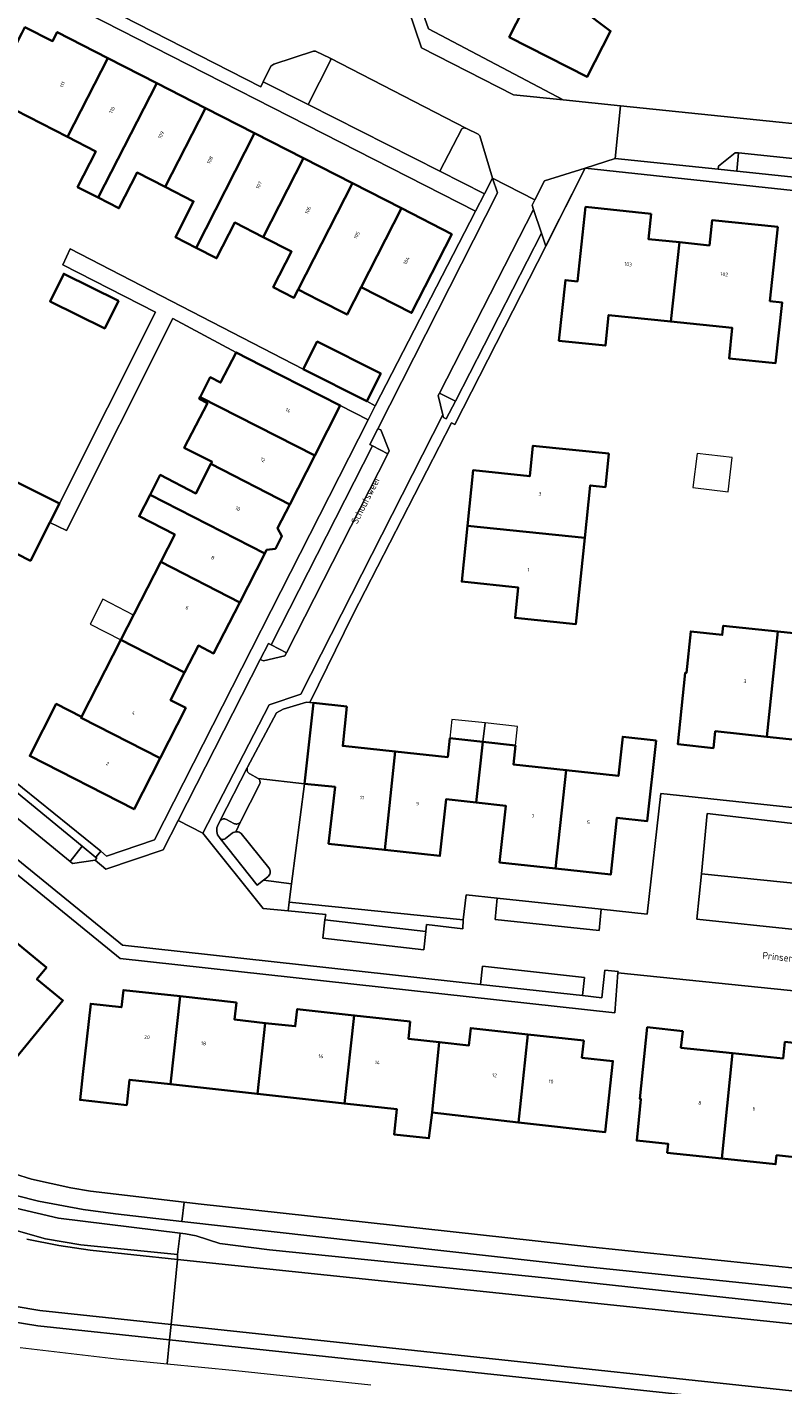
# Model space of a CAD drawing. Header units: metres. Extents: x 110065 to 112666, y 425872 to 427362.
# Tile 49 of 104: x 110739 to 110813, y 426770 to 426904. Entities that reach past the tile are written whole.
import ezdxf

# ---------------------------------------------------------------- set-up
doc = ezdxf.new("R2010")
doc.units = ezdxf.units.M
for name, color, linetype, lineweight in [('B-WE-GR-BEPLANTING_CULTUUR_HEESTERS-GV', 90, 'Continuous', 18), ('B-WE-GR-HAAG-G', 90, 'GR-HAAG1', 13), ('B-WE-OG-BEBOUWING-GV', 7, 'Continuous', 35), ('B-WE-OG-BEBOUWING-T18', 10, 'Continuous', 18), ('B-WE-OG-BEBOUWING_LUIFEL-GV', 7, 'Continuous', 18), ('B-WE-OG-BEBOUWING_OVERIG-GV', 7, 'Continuous', 18), ('B-WE-OG-BEBOUWING_STRAATNAAM-T35', 50, 'Continuous', 35), ('B-WE-OG-TERREIN_ERF-GV', 7, 'Continuous', 18), ('B-WE-VH-VERHARDING-GV', 252, 'Continuous', 18), ('B-WE-VH-VERHARDING_ASFALT-GV', 252, 'Continuous', 18), ('B-WE-VH-VERHARDING_BETON-GV', 252, 'Continuous', 18), ('B-WE-VH-VERHARDING_BETONSTRAATSTEEN-GV', 252, 'Continuous', 18), ('B-WE-VH-VERHARDING_OPEN-GV', 252, 'Continuous', 18), ('B-WE-VH-VERHARDING_TEGEL-GV', 252, 'Continuous', 18)]:
    doc.layers.add(name, color=color, linetype=linetype, lineweight=lineweight)
doc.styles.add('NLCS-ISO-M200-T18', font='NLCS-ISO.ttf')
doc.styles.add('NLCS-ISO-M200-T35', font='NLCS-ISO.ttf')
doc.linetypes.add('GR-HAAG1', pattern='A,6,[176,NLCS.SHX,S=0.125,R=0,X=0,Y=0],-2', length=8)

msp = doc.modelspace()

# ---------------------------------------------------------------- linework, layer by layer
at = {"layer": 'B-WE-GR-BEPLANTING_CULTUUR_HEESTERS-GV', "flags": 128}
for points in [[(110767.215, 426901.175), (110767.026, 426901.193), (110763.119, 426899.909), (110762.832, 426899.716), (110762.082, 426898.17), (110766.489, 426895.943), (110768.727, 426900.351), (110768.657, 426900.489), (110767.215, 426901.175), (110767.215, 426901.175)], [(110782.06, 426893.581), (110781.78, 426893.646), (110781.601, 426893.552), (110779.428, 426889.406), (110783.822, 426887.185), (110784.598, 426888.714), (110783.356, 426892.858), (110783.181, 426893.019), (110782.06, 426893.581), (110782.06, 426893.581)], [(110789.833, 426882.022), (110793.7, 426889.701), (110789.716, 426888.444), (110788.745, 426886.568), (110788.488, 426886.071), (110788.633, 426885.635), (110789.405, 426883.31), (110789.833, 426882.022), (110789.833, 426882.022)], [(110766.131, 426829.219), (110761.59, 426829.717), (110761.646, 426829.663), (110761.693, 426829.6), (110761.728, 426829.531), (110761.752, 426829.457), (110761.764, 426829.38), (110761.762, 426829.302), (110761.748, 426829.225), (110761.711, 426829.129), (110759.873, 426825.532), (110759.834, 426825.458), (110759.373, 426824.487), (110759.49, 426824.49), (110759.605, 426824.476), (110759.717, 426824.444), (110759.823, 426824.395), (110759.92, 426824.33), (110762.627, 426820.948), (110762.684, 426820.854), (110762.725, 426820.753), (110762.749, 426820.645), (110762.755, 426820.536), (110762.743, 426820.427), (110762.712, 426820.321), (110762.665, 426820.222), (110762.602, 426820.132), (110762.525, 426820.054), (110762.098, 426819.73), (110764.84, 426819.376), (110766.131, 426829.219), (110766.131, 426829.219)], [(110815.795, 426825.109), (110805.695, 426826.303), (110805.12, 426820.37), (110815.125, 426819.341), (110815.795, 426825.109), (110815.795, 426825.109)]]:
    msp.add_lwpolyline(points, close=True, dxfattribs=at)
for points in [[(110737.764, 426787.53), (110741.948, 426786.534), (110753.918, 426785.048), (110754.435, 426784.984), (110755.495, 426784.794), (110757.806, 426784.05), (110762.678, 426783.426), (110790.054, 426780.634), (110821.089, 426777.273)], [(110833.231, 426777.681), (110793.291, 426781.824), (110754.063, 426786.218), (110747.575, 426786.945), (110744.377, 426787.369), (110740.013, 426788.2), (110737.795, 426788.769)]]:
    msp.add_lwpolyline(points, dxfattribs=at)
at = {"layer": 'B-WE-GR-HAAG-G', "flags": 128}
for points in [[(110789.917, 426882.187), (110793.7, 426889.701)], [(110766.131, 426829.219), (110764.84, 426819.376)]]:
    msp.add_lwpolyline(points, dxfattribs=at)
at = {"layer": 'B-WE-OG-BEBOUWING-GV', "flags": 128}
for points in [[(110792.834, 426909.379), (110784.641, 426913.542), (110784.152, 426912.582), (110783.239, 426913.047), (110781.984, 426909.844), (110782.594, 426909.524), (110781.913, 426908.165), (110787.613, 426905.254), (110786.252, 426902.574), (110793.902, 426898.673), (110796.196, 426903.169), (110793.291, 426905.349), (110794.804, 426908.336), (110792.834, 426909.379), (110792.834, 426909.379)], [(110741.377, 426902.172), (110738.664, 426903.545), (110738.364, 426902.952), (110735.163, 426896.712), (110742.846, 426892.759), (110746.813, 426900.512), (110741.834, 426903.061), (110741.377, 426902.172), (110741.377, 426902.172)], [(110751.613, 426898.055), (110746.813, 426900.512), (110742.846, 426892.759), (110745.622, 426891.331), (110743.831, 426887.841), (110745.856, 426886.803), (110751.613, 426898.055), (110751.613, 426898.055)], [(110756.417, 426895.595), (110751.613, 426898.055), (110745.856, 426886.803), (110747.891, 426885.76), (110749.682, 426889.266), (110752.452, 426887.847), (110756.417, 426895.595), (110756.417, 426895.595)], [(110761.231, 426893.131), (110756.417, 426895.595), (110752.452, 426887.847), (110755.235, 426886.421), (110753.443, 426882.916), (110755.472, 426881.876), (110761.231, 426893.131), (110761.231, 426893.131)], [(110766.037, 426890.67), (110761.231, 426893.131), (110755.472, 426881.876), (110757.489, 426880.843), (110759.284, 426884.347), (110762.072, 426882.919), (110766.037, 426890.67), (110766.037, 426890.67)], [(110770.842, 426888.21), (110766.037, 426890.67), (110762.072, 426882.919), (110764.856, 426881.493), (110763.059, 426877.988), (110765.083, 426876.954), (110765.501, 426877.771), (110770.842, 426888.21), (110770.842, 426888.21)], [(110775.65, 426885.749), (110770.842, 426888.21), (110765.501, 426877.771), (110767.528, 426876.735), (110770.31, 426875.311), (110771.686, 426878.001), (110775.65, 426885.749), (110775.65, 426885.749)], [(110780.619, 426883.205), (110775.65, 426885.749), (110771.686, 426878.001), (110776.658, 426875.466), (110780.619, 426883.205), (110780.619, 426883.205)], [(110800.199, 426885.202), (110793.74, 426885.883), (110792.948, 426878.564), (110791.758, 426878.694), (110791.118, 426872.734), (110795.697, 426872.263), (110796.008, 426875.253), (110802.107, 426874.619), (110802.957, 426882.408), (110799.939, 426882.712), (110800.199, 426885.202), (110800.199, 426885.202)], [(110812.639, 426883.92), (110806.169, 426884.581), (110805.909, 426882.111), (110802.957, 426882.408), (110802.107, 426874.619), (110808.147, 426873.991), (110807.837, 426871.001), (110812.407, 426870.541), (110813.048, 426876.51), (110811.858, 426876.631), (110812.639, 426883.92), (110812.639, 426883.92)], [(110747.847, 426876.657), (110742.476, 426879.315), (110741.132, 426876.599), (110746.503, 426873.941), (110747.847, 426876.657), (110747.847, 426876.657)], [(110761.907, 426870.309), (110759.419, 426871.592), (110757.891, 426868.629), (110756.878, 426869.149), (110755.878, 426867.208), (110767.131, 426861.451), (110769.647, 426866.378), (110761.907, 426870.309), (110761.907, 426870.309)], [(110773.617, 426869.507), (110767.388, 426872.658), (110765.988, 426869.958), (110772.247, 426866.787), (110773.617, 426869.507), (110773.617, 426869.507)], [(110767.131, 426861.451), (110755.878, 426867.208), (110755.79, 426867.036), (110756.59, 426866.619), (110754.309, 426862.213), (110757.045, 426860.84), (110756.937, 426860.628), (110764.686, 426856.664), (110767.131, 426861.451), (110767.131, 426861.451)], [(110796.036, 426861.648), (110788.576, 426862.425), (110788.266, 426859.43), (110782.696, 426860.006), (110782.137, 426854.557), (110793.666, 426853.373), (110794.196, 426858.522), (110795.694, 426858.366), (110796.036, 426861.648), (110796.036, 426861.648)], [(110736.321, 426857.604), (110732.527, 426859.524), (110728.006, 426850.594), (110734.025, 426847.554), (110736.519, 426852.48), (110739.205, 426851.121), (110741.11, 426854.885), (110742.046, 426856.734), (110737.138, 426859.219), (110736.321, 426857.604), (110736.321, 426857.604)], [(110764.686, 426856.664), (110756.937, 426860.628), (110755.457, 426857.742), (110751.966, 426859.55), (110750.965, 426857.607), (110762.225, 426851.846), (110762.397, 426852.183), (110763.269, 426852.291), (110763.916, 426853.532), (110763.493, 426854.328), (110764.686, 426856.664), (110764.686, 426856.664)], [(110762.225, 426851.846), (110750.965, 426857.607), (110749.876, 426855.491), (110753.381, 426853.693), (110752.005, 426851), (110759.765, 426847.03), (110762.225, 426851.846), (110762.225, 426851.846)], [(110793.666, 426853.373), (110782.137, 426854.557), (110781.574, 426849.076), (110787.124, 426848.485), (110786.823, 426845.505), (110792.793, 426844.894), (110793.666, 426853.373), (110793.666, 426853.373)], [(110759.765, 426847.03), (110752.005, 426851), (110748.092, 426843.339), (110754.355, 426840.135), (110755.706, 426842.781), (110757.206, 426842.019), (110759.765, 426847.03), (110759.765, 426847.03)], [(110812.627, 426844.161), (110807.263, 426844.732), (110807.173, 426843.842), (110804.073, 426844.173), (110803.652, 426840.103), (110803.542, 426840.113), (110802.811, 426833.093), (110806.311, 426832.713), (110806.481, 426834.363), (110811.54, 426833.824), (110812.627, 426844.161), (110812.627, 426844.161)], [(110817.892, 426843.6), (110812.627, 426844.161), (110811.54, 426833.824), (110816.551, 426833.291), (110816.37, 426831.641), (110819.87, 426831.27), (110820.591, 426838.31), (110820.481, 426838.32), (110820.902, 426842.41), (110817.792, 426842.721), (110817.892, 426843.6), (110817.892, 426843.6)], [(110754.355, 426840.135), (110748.092, 426843.339), (110744.231, 426835.781), (110744.183, 426835.687), (110751.938, 426831.719), (110754.463, 426836.671), (110752.969, 426837.422), (110754.355, 426840.135), (110754.355, 426840.135)], [(110744.231, 426835.781), (110741.744, 426837.054), (110739.13, 426831.949), (110749.381, 426826.702), (110751.938, 426831.719), (110744.183, 426835.687), (110744.231, 426835.781), (110744.231, 426835.781)], [(110770.302, 426836.788), (110767.003, 426837.159), (110766.131, 426829.219), (110769.131, 426828.899), (110768.5, 426823.319), (110774.009, 426822.719), (110775.043, 426832.385), (110769.89, 426832.937), (110770.302, 426836.788), (110770.302, 426836.788)], [(110783.665, 426833.333), (110780.412, 426833.687), (110780.212, 426831.831), (110775.043, 426832.385), (110774.009, 426822.719), (110779.44, 426822.127), (110780.036, 426827.69), (110783.009, 426827.365), (110783.665, 426833.333), (110783.665, 426833.333)], [(110786.861, 426832.986), (110783.665, 426833.333), (110783.009, 426827.365), (110785.897, 426827.05), (110785.3, 426821.486), (110790.789, 426820.887), (110791.841, 426830.549), (110786.656, 426831.12), (110786.861, 426832.986), (110786.861, 426832.986)], [(110800.681, 426833.463), (110797.401, 426833.824), (110796.979, 426829.983), (110791.841, 426830.549), (110790.789, 426820.887), (110796.219, 426820.294), (110796.827, 426825.867), (110799.809, 426825.539), (110800.681, 426833.463), (110800.681, 426833.463)], [(110740.779, 426811.163), (110735.9, 426815.164), (110734.952, 426813.986), (110735.084, 426813.878), (110729.742, 426807.385), (110729.819, 426807.272), (110728.549, 426805.716), (110728.451, 426805.796), (110727.186, 426804.262), (110731.698, 426800.555), (110734.497, 426798.285), (110742.4, 426807.915), (110739.836, 426810.01), (110740.779, 426811.163), (110740.779, 426811.163)], [(110753.93, 426808.327), (110748.339, 426808.942), (110748.148, 426807.253), (110745.128, 426807.593), (110744.357, 426800.633), (110744.082, 426798.15), (110748.664, 426797.643), (110748.938, 426800.127), (110752.974, 426799.682), (110753.93, 426808.327), (110753.93, 426808.327)], [(110759.438, 426807.721), (110753.93, 426808.327), (110752.974, 426799.682), (110761.511, 426798.74), (110762.281, 426805.705), (110759.264, 426806.035), (110759.438, 426807.721), (110759.438, 426807.721)], [(110771.015, 426806.457), (110765.412, 426807.071), (110765.227, 426805.382), (110762.281, 426805.705), (110761.511, 426798.74), (110770.057, 426797.796), (110771.015, 426806.457), (110771.015, 426806.457)], [(110776.522, 426805.854), (110771.015, 426806.457), (110770.057, 426797.796), (110775.206, 426797.228), (110774.946, 426794.748), (110778.355, 426794.388), (110778.664, 426796.898), (110779.366, 426803.832), (110776.337, 426804.164), (110776.522, 426805.854), (110776.522, 426805.854)], [(110788.067, 426804.591), (110782.467, 426805.207), (110782.29, 426803.512), (110779.366, 426803.832), (110778.664, 426796.898), (110787.142, 426795.941), (110788.067, 426804.591), (110788.067, 426804.591)], [(110803.287, 426804.914), (110799.797, 426805.284), (110799.086, 426798.245), (110799.186, 426798.235), (110798.775, 426794.155), (110801.865, 426793.824), (110801.775, 426792.954), (110807.137, 426792.389), (110808.175, 426802.744), (110803.116, 426803.274), (110803.287, 426804.914), (110803.287, 426804.914)], [(110793.577, 426803.985), (110788.067, 426804.591), (110787.142, 426795.941), (110795.685, 426794.985), (110796.432, 426801.962), (110793.391, 426802.295), (110793.577, 426803.985), (110793.577, 426803.985)], [(110816.617, 426803.506), (110813.326, 426803.852), (110813.156, 426802.222), (110808.175, 426802.744), (110807.137, 426792.389), (110812.414, 426791.833), (110812.504, 426792.713), (110815.497, 426792.397), (110816.617, 426803.506), (110816.617, 426803.506)]]:
    msp.add_lwpolyline(points, close=True, dxfattribs=at)
at = {"layer": 'B-WE-OG-BEBOUWING_LUIFEL-GV', "flags": 128}
for points in [[(110748.092, 426843.339), (110749.343, 426845.787), (110746.31, 426847.336), (110745.059, 426844.888), (110748.092, 426843.339), (110748.092, 426843.339)], [(110783.665, 426833.333), (110783.868, 426835.183), (110780.611, 426835.534), (110780.412, 426833.687), (110783.665, 426833.333), (110783.665, 426833.333)], [(110786.861, 426832.986), (110787.061, 426834.832), (110783.868, 426835.183), (110783.665, 426833.333), (110786.861, 426832.986), (110786.861, 426832.986)]]:
    msp.add_lwpolyline(points, close=True, dxfattribs=at)
at = {"layer": 'B-WE-OG-BEBOUWING_OVERIG-GV', "flags": 128}
msp.add_lwpolyline([(110808.147, 426861.27), (110804.695, 426861.665), (110804.286, 426858.303), (110807.762, 426857.905), (110808.147, 426861.27), (110808.147, 426861.27)], close=True, dxfattribs=at)
at = {"layer": 'B-WE-OG-TERREIN_ERF-GV', "flags": 128}
for points in [[(110816.122, 426931.024), (110806.948, 426935.712), (110806.552, 426935.916), (110794.584, 426942.101), (110776.9, 426907.381), (110778.301, 426903.37), (110791.546, 426896.4), (110797.175, 426895.822), (110829.638, 426892.49)], [(110737.138, 426859.219), (110742.046, 426856.734), (110751.491, 426875.541), (110742.391, 426880.211), (110743.115, 426881.754), (110765.988, 426869.958), (110767.388, 426872.658), (110773.617, 426869.507), (110772.247, 426866.787), (110773.083, 426866.356), (110782.927, 426885.475), (110738.109, 426908.373)], [(110793.291, 426905.349), (110796.196, 426903.169), (110793.902, 426898.673), (110786.252, 426902.574), (110787.613, 426905.254)], [(110738.664, 426903.545), (110741.377, 426902.172), (110741.834, 426903.061), (110746.813, 426900.512), (110751.613, 426898.055), (110756.417, 426895.595), (110761.231, 426893.131), (110766.037, 426890.67), (110770.842, 426888.21), (110775.65, 426885.749), (110780.619, 426883.205), (110776.658, 426875.466), (110771.686, 426878.001), (110770.31, 426875.311), (110767.528, 426876.735), (110765.501, 426877.771), (110765.083, 426876.954), (110763.059, 426877.988), (110764.856, 426881.493), (110762.072, 426882.919), (110759.284, 426884.347), (110757.489, 426880.843), (110755.472, 426881.876), (110753.443, 426882.916), (110755.235, 426886.421), (110752.452, 426887.847), (110749.682, 426889.266), (110747.891, 426885.76), (110745.856, 426886.803), (110745.856, 426886.803), (110745.856, 426886.803), (110743.831, 426887.841), (110745.622, 426891.331), (110742.846, 426892.759), (110735.163, 426896.712)], [(110830.908, 426885.704), (110793.7, 426889.701), (110789.833, 426882.022), (110780.897, 426864.501), (110780.566, 426864.672), (110770.88, 426845.809), (110766.642, 426837.195), (110767.003, 426837.159), (110770.302, 426836.788), (110769.89, 426832.937), (110775.043, 426832.385), (110780.212, 426831.831), (110780.412, 426833.687), (110783.665, 426833.333), (110786.861, 426832.986), (110786.656, 426831.12), (110791.841, 426830.549), (110796.979, 426829.983), (110797.401, 426833.824), (110800.681, 426833.463), (110800.681, 426833.463), (110800.681, 426833.463), (110799.809, 426825.539), (110796.827, 426825.867), (110796.219, 426820.294), (110790.789, 426820.887), (110785.3, 426821.486), (110785.897, 426827.05), (110783.009, 426827.365), (110780.036, 426827.69), (110779.44, 426822.127), (110774.009, 426822.719), (110768.5, 426823.319), (110769.131, 426828.899), (110766.131, 426829.219), (110764.84, 426819.376), (110764.63, 426817.573), (110781.728, 426815.833), (110782.011, 426818.283), (110785.075, 426817.961), (110795.291, 426816.886), (110799.809, 426816.41), (110801.146, 426828.243), (110819.265, 426826.316)], [(110730.695, 426835.019), (110746.116, 426822.577), (110746.692, 426822.112), (110751.379, 426823.709), (110772.372, 426864.975), (110769.647, 426866.378), (110767.131, 426861.451), (110764.686, 426856.664), (110763.493, 426854.328), (110763.916, 426853.532), (110763.269, 426852.291), (110762.397, 426852.183), (110762.225, 426851.846), (110759.765, 426847.03), (110757.206, 426842.019), (110755.706, 426842.781), (110754.355, 426840.135), (110752.969, 426837.422), (110754.463, 426836.671), (110751.938, 426831.719), (110749.381, 426826.702), (110739.13, 426831.949), (110741.744, 426837.054), (110744.231, 426835.781), (110748.092, 426843.339), (110752.005, 426851), (110753.381, 426853.693), (110749.876, 426855.491), (110750.965, 426857.607), (110751.966, 426859.55), (110755.457, 426857.742), (110756.937, 426860.628), (110757.045, 426860.84), (110754.309, 426862.213), (110756.59, 426866.619), (110755.79, 426867.036), (110755.878, 426867.208), (110755.878, 426867.208), (110755.878, 426867.208), (110756.878, 426869.149), (110757.891, 426868.629), (110759.419, 426871.592), (110753.203, 426874.908), (110742.741, 426854.099), (110741.11, 426854.885), (110739.205, 426851.121), (110736.519, 426852.48)], [(110824.741, 426807.788), (110796.93, 426810.649), (110796.619, 426806.72), (110748.011, 426812.05), (110706.886, 426845.557), (110704.162, 426842.144), (110693.286, 426828.516), (110691.906, 426826.66), (110691.318, 426826.048), (110689.709, 426824.031), (110720.333, 426799.593), (110723.784, 426797.076), (110725.746, 426795.875), (110730.238, 426793.676), (110734.251, 426791.943), (110739.294, 426790.356), (110743.174, 426789.508), (110745.093, 426789.187), (110754.296, 426788.099), (110755.681, 426787.935), (110794.471, 426783.69), (110814.623, 426781.599)], [(110816.551, 426833.291), (110811.54, 426833.824), (110806.481, 426834.363), (110806.311, 426832.713), (110802.811, 426833.093), (110803.542, 426840.113), (110803.652, 426840.103), (110804.073, 426844.173), (110807.173, 426843.842), (110807.263, 426844.732), (110812.627, 426844.161), (110817.892, 426843.6)], [(110735.9, 426815.164), (110740.779, 426811.163), (110739.836, 426810.01), (110742.4, 426807.915), (110734.497, 426798.285)], [(110815.497, 426792.397), (110812.504, 426792.713), (110812.414, 426791.833), (110807.137, 426792.389), (110801.775, 426792.954), (110801.865, 426793.824), (110798.775, 426794.155), (110799.186, 426798.235), (110799.086, 426798.245), (110799.797, 426805.284), (110803.287, 426804.914), (110803.116, 426803.274), (110808.175, 426802.744), (110813.156, 426802.222)]]:
    msp.add_lwpolyline(points, dxfattribs=at)
for points in [[(110800.199, 426885.202), (110799.939, 426882.712), (110802.957, 426882.408), (110805.909, 426882.111), (110806.169, 426884.581), (110812.639, 426883.92), (110811.858, 426876.631), (110813.048, 426876.51), (110812.407, 426870.541), (110807.837, 426871.001), (110808.147, 426873.991), (110802.107, 426874.619), (110796.008, 426875.253), (110795.697, 426872.263), (110791.118, 426872.734), (110791.758, 426878.694), (110792.948, 426878.564), (110793.74, 426885.883), (110800.199, 426885.202), (110800.199, 426885.202)], [(110747.847, 426876.657), (110746.503, 426873.941), (110741.132, 426876.599), (110742.476, 426879.315), (110747.847, 426876.657), (110747.847, 426876.657)], [(110782.137, 426854.557), (110782.696, 426860.006), (110788.266, 426859.43), (110788.576, 426862.425), (110796.036, 426861.648), (110795.694, 426858.366), (110794.196, 426858.522), (110793.666, 426853.373), (110792.793, 426844.894), (110786.823, 426845.505), (110787.124, 426848.485), (110781.574, 426849.076), (110782.137, 426854.557), (110782.137, 426854.557)], [(110748.664, 426797.643), (110744.082, 426798.15), (110744.357, 426800.633), (110745.128, 426807.593), (110748.148, 426807.253), (110748.339, 426808.942), (110753.93, 426808.327), (110759.438, 426807.721), (110759.264, 426806.035), (110762.281, 426805.705), (110765.227, 426805.382), (110765.412, 426807.071), (110771.015, 426806.457), (110776.522, 426805.854), (110776.337, 426804.164), (110779.366, 426803.832), (110782.29, 426803.512), (110782.467, 426805.207), (110788.067, 426804.591), (110793.577, 426803.985), (110793.391, 426802.295), (110796.432, 426801.962), (110795.685, 426794.985), (110787.142, 426795.941), (110778.664, 426796.898), (110778.355, 426794.388), (110774.946, 426794.748), (110775.206, 426797.228), (110770.057, 426797.796), (110761.511, 426798.74), (110752.974, 426799.682), (110748.938, 426800.127), (110748.664, 426797.643), (110748.664, 426797.643)]]:
    msp.add_lwpolyline(points, close=True, dxfattribs=at)
at = {"layer": 'B-WE-VH-VERHARDING-GV', "flags": 128}
msp.add_lwpolyline([(110766.642, 426837.195), (110766.338, 426837.225), (110764.018, 426836.544), (110763.371, 426836.185), (110760.54, 426830.845), (110760.509, 426830.78), (110760.492, 426830.711), (110760.486, 426830.64), (110760.489, 426830.569), (110760.504, 426830.489), (110760.531, 426830.412), (110760.57, 426830.341), (110760.621, 426830.277), (110760.681, 426830.222), (110760.749, 426830.178), (110761.59, 426829.717), (110766.131, 426829.219), (110767.003, 426837.159), (110766.642, 426837.195), (110766.642, 426837.195)], close=True, dxfattribs=at)
at = {"layer": 'B-WE-VH-VERHARDING_ASFALT-GV', "flags": 128}
msp.add_lwpolyline([(110715.14, 426799.378), (110711.817, 426802.047), (110710.434, 426800.495), (110715.189, 426796.573), (110716.72, 426795.403), (110719.565, 426793.488), (110723.205, 426791.321), (110728.11, 426788.848), (110731.713, 426787.312), (110735.123, 426786.068), (110740.69, 426784.505), (110744.142, 426783.917), (110753.657, 426782.948), (110753.918, 426785.048), (110741.948, 426786.534), (110737.764, 426787.53), (110735.116, 426788.393), (110729.775, 426790.537), (110727.256, 426791.685), (110723.633, 426793.571), (110719.34, 426796.279), (110715.14, 426799.378), (110715.14, 426799.378)], close=True, dxfattribs=at)
for points in [[(110821.089, 426777.273), (110790.054, 426780.634), (110762.678, 426783.426), (110757.806, 426784.05), (110755.495, 426784.794), (110754.435, 426784.984), (110754.435, 426784.984), (110754.435, 426784.984), (110753.918, 426785.048), (110753.657, 426782.948), (110753.651, 426782.475), (110825.937, 426774.92)], [(110737.621, 426777.873), (110740.128, 426777.444), (110753.024, 426776.068), (110753.651, 426782.475), (110745.057, 426783.379), (110742.005, 426783.837), (110738.854, 426784.483)], [(110890.621, 426768.167), (110848.634, 426772.699), (110848.617, 426772.655), (110848.593, 426772.613), (110848.563, 426772.577), (110848.527, 426772.545), (110848.487, 426772.519), (110848.443, 426772.5), (110848.397, 426772.488), (110848.35, 426772.484), (110848.302, 426772.487), (110842.692, 426773.097), (110831.498, 426774.314), (110825.986, 426774.913), (110825.937, 426774.92), (110753.651, 426782.475), (110753.024, 426776.068), (110841.297, 426766.643)], [(110737.307, 426776.395), (110739.92, 426775.948), (110752.877, 426774.565), (110753.024, 426776.068), (110740.128, 426777.444), (110737.621, 426777.873)], [(110841.297, 426766.643), (110753.024, 426776.068), (110752.877, 426774.565), (110841.138, 426765.141)]]:
    msp.add_lwpolyline(points, dxfattribs=at)
at = {"layer": 'B-WE-VH-VERHARDING_BETON-GV', "flags": 128}
msp.add_lwpolyline([(110738.854, 426784.483), (110742.005, 426783.837), (110745.057, 426783.379), (110753.651, 426782.475), (110753.657, 426782.948), (110744.142, 426783.917), (110740.69, 426784.505), (110735.123, 426786.068)], dxfattribs=at)
at = {"layer": 'B-WE-VH-VERHARDING_BETONSTRAATSTEEN-GV', "flags": 128}
for points in [[(110806.763, 426889.589), (110796.642, 426890.629), (110793.7, 426889.701), (110830.908, 426885.704), (110833.182, 426885.391), (110867.819, 426867.771), (110869.213, 426867.074), (110872.421, 426865.47), (110871.829, 426867.139), (110832.86, 426886.943), (110827.643, 426887.437), (110825.781, 426887.613), (110808.618, 426889.404), (110806.763, 426889.589), (110806.763, 426889.589)], [(110808.618, 426889.404), (110808.783, 426891.209), (110808.432, 426891.204), (110806.79, 426889.89), (110806.763, 426889.589), (110808.618, 426889.404), (110808.618, 426889.404)], [(110825.972, 426889.406), (110808.783, 426891.209), (110808.618, 426889.404), (110825.781, 426887.613), (110825.972, 426889.406), (110825.972, 426889.406)], [(110780.953, 426866.789), (110779.408, 426867.603), (110779.247, 426867.351), (110779.717, 426865.446), (110779.8, 426865.193), (110780.037, 426865.057), (110780.953, 426866.789), (110780.953, 426866.789)], [(110773.628, 426863.971), (110773.328, 426864.098), (110772.535, 426862.54), (110772.808, 426862.397), (110774.311, 426861.638), (110774.452, 426861.911), (110773.628, 426863.971), (110773.628, 426863.971)], [(110774.311, 426861.638), (110772.808, 426862.397), (110762.849, 426842.848), (110764.358, 426842.072), (110774.311, 426861.638), (110774.311, 426861.638)], [(110762.849, 426842.848), (110762.586, 426842.983), (110761.772, 426841.426), (110762.086, 426841.3), (110764.205, 426841.794), (110764.358, 426842.072), (110762.849, 426842.848), (110762.849, 426842.848)], [(110744.282, 426823.072), (110735.78, 426830.04), (110734.567, 426828.56), (110743.094, 426821.572), (110744.282, 426823.072), (110744.282, 426823.072)], [(110758.454, 426825.691), (110758.38, 426825.727), (110758.302, 426825.751), (110758.22, 426825.76), (110758.138, 426825.756), (110758.058, 426825.737), (110757.982, 426825.705), (110757.83, 426825.588), (110757.798, 426825.535), (110757.581, 426825.031), (110757.529, 426824.869), (110757.504, 426824.701), (110757.505, 426824.531), (110757.534, 426824.363), (110757.588, 426824.202), (110757.667, 426824.052), (110757.769, 426823.916), (110757.861, 426823.827), (110757.921, 426823.791), (110757.987, 426823.765), (110758.056, 426823.75), (110758.126, 426823.747), (110758.196, 426823.755), (110758.263, 426823.774), (110758.327, 426823.804), (110758.385, 426823.844), (110759.008, 426824.344), (110759.121, 426824.412), (110759.244, 426824.461), (110759.373, 426824.487), (110759.834, 426825.458), (110759.779, 426825.395), (110759.714, 426825.342), (110759.641, 426825.3), (110759.562, 426825.272), (110759.479, 426825.257), (110759.407, 426825.255), (110759.336, 426825.263), (110759.267, 426825.281), (110759.201, 426825.309), (110758.454, 426825.691), (110758.454, 426825.691)], [(110759.92, 426824.33), (110759.823, 426824.395), (110759.717, 426824.444), (110759.605, 426824.476), (110759.49, 426824.49), (110759.373, 426824.487), (110759.244, 426824.461), (110759.121, 426824.412), (110759.008, 426824.344), (110758.385, 426823.844), (110758.327, 426823.804), (110758.263, 426823.774), (110758.196, 426823.755), (110758.126, 426823.747), (110758.056, 426823.75), (110757.987, 426823.765), (110757.921, 426823.791), (110757.861, 426823.827), (110761.465, 426819.25), (110762.098, 426819.73), (110762.525, 426820.054), (110762.602, 426820.132), (110762.665, 426820.222), (110762.712, 426820.321), (110762.743, 426820.427), (110762.755, 426820.536), (110762.749, 426820.645), (110762.725, 426820.753), (110762.684, 426820.854), (110762.627, 426820.948), (110759.92, 426824.33), (110759.92, 426824.33)], [(110745.635, 426821.981), (110744.282, 426823.072), (110743.094, 426821.572), (110743.345, 426821.372), (110745.552, 426821.693), (110745.725, 426821.908), (110745.635, 426821.981), (110745.635, 426821.981)], [(110815.125, 426819.341), (110805.12, 426820.37), (110804.687, 426815.897), (110814.604, 426814.853), (110815.125, 426819.341), (110815.125, 426819.341)], [(110781.728, 426815.833), (110764.63, 426817.573), (110764.531, 426816.727), (110768.224, 426816.378), (110768.125, 426815.83), (110778.042, 426814.698), (110778.112, 426815.392), (110781.673, 426814.972), (110781.728, 426815.833), (110781.728, 426815.833)], [(110795.291, 426816.886), (110785.075, 426817.961), (110784.855, 426815.872), (110795.071, 426814.797), (110795.291, 426816.886), (110795.291, 426816.886)], [(110778.042, 426814.698), (110768.125, 426815.83), (110767.921, 426814.042), (110777.838, 426812.91), (110778.042, 426814.698), (110778.042, 426814.698)], [(110793.642, 426810.186), (110783.626, 426811.284), (110783.43, 426809.494), (110793.446, 426808.397), (110793.642, 426810.186), (110793.642, 426810.186)]]:
    msp.add_lwpolyline(points, close=True, dxfattribs=at)
at = {"layer": 'B-WE-VH-VERHARDING_OPEN-GV', "flags": 128}
for points in [[(110740.634, 426908.541), (110761.848, 426897.687), (110762.082, 426898.17), (110762.832, 426899.716), (110763.119, 426899.909), (110767.026, 426901.193), (110767.215, 426901.175), (110768.657, 426900.489), (110782.06, 426893.581), (110783.181, 426893.019), (110783.356, 426892.858), (110784.598, 426888.714), (110788.745, 426886.568), (110789.716, 426888.444), (110793.7, 426889.701), (110796.642, 426890.629), (110797.175, 426895.822), (110791.546, 426896.4), (110786.674, 426896.9), (110777.629, 426901.522), (110775.716, 426907.135)], [(110829.638, 426892.49), (110797.175, 426895.822), (110796.642, 426890.629), (110806.763, 426889.589), (110806.79, 426889.89), (110808.432, 426891.204), (110808.783, 426891.209), (110825.972, 426889.406)], [(110735.78, 426830.04), (110744.282, 426823.072), (110745.635, 426821.981), (110745.677, 426822.031), (110746.116, 426822.577), (110730.695, 426835.019)], [(110722.716, 426834.157), (110748.246, 426813.349), (110783.43, 426809.494), (110783.626, 426811.284), (110793.642, 426810.186), (110793.446, 426808.397), (110795.355, 426808.188), (110795.637, 426810.885), (110796.939, 426810.768), (110796.93, 426810.649), (110824.741, 426807.788)], [(110819.265, 426826.316), (110801.146, 426828.243), (110799.809, 426816.41), (110795.291, 426816.886), (110795.071, 426814.797), (110784.855, 426815.872), (110785.075, 426817.961), (110782.011, 426818.283), (110781.728, 426815.833), (110781.673, 426814.972), (110778.112, 426815.392), (110778.042, 426814.698), (110777.838, 426812.91), (110767.921, 426814.042), (110768.125, 426815.83), (110768.224, 426816.378), (110764.531, 426816.727), (110762.054, 426816.961), (110756.156, 426824.357), (110753.709, 426825.604), (110752.241, 426822.724), (110746.624, 426820.83), (110745.552, 426821.693), (110743.345, 426821.372), (110743.094, 426821.572), (110734.567, 426828.56)]]:
    msp.add_lwpolyline(points, dxfattribs=at)
for points in [[(110782.06, 426893.581), (110768.657, 426900.489), (110768.727, 426900.351), (110766.489, 426895.943), (110779.428, 426889.406), (110781.601, 426893.552), (110781.78, 426893.646), (110782.06, 426893.581), (110782.06, 426893.581)], [(110788.745, 426886.568), (110784.598, 426888.714), (110785.101, 426887.258), (110773.328, 426864.098), (110773.628, 426863.971), (110774.452, 426861.911), (110774.311, 426861.638), (110764.358, 426842.072), (110764.205, 426841.794), (110762.086, 426841.3), (110761.772, 426841.426), (110753.709, 426825.604), (110756.156, 426824.357), (110762.664, 426836.952), (110765.756, 426838.023), (110779.717, 426865.446), (110779.247, 426867.351), (110779.408, 426867.603), (110788.633, 426885.635), (110788.488, 426886.071), (110788.745, 426886.568), (110788.745, 426886.568)], [(110789.405, 426883.31), (110788.633, 426885.635), (110779.408, 426867.603), (110780.953, 426866.789), (110789.405, 426883.31), (110789.405, 426883.31)], [(110765.988, 426869.958), (110743.115, 426881.754), (110742.391, 426880.211), (110751.491, 426875.541), (110742.046, 426856.734), (110741.11, 426854.885), (110742.741, 426854.099), (110753.203, 426874.908), (110759.419, 426871.592), (110761.907, 426870.309), (110769.647, 426866.378), (110772.372, 426864.975), (110773.083, 426866.356), (110772.247, 426866.787), (110765.988, 426869.958), (110765.988, 426869.958)], [(110760.489, 426830.569), (110760.486, 426830.64), (110760.492, 426830.711), (110760.509, 426830.78), (110757.83, 426825.588), (110757.982, 426825.705), (110758.058, 426825.737), (110758.138, 426825.756), (110758.22, 426825.76), (110758.302, 426825.751), (110758.38, 426825.727), (110758.454, 426825.691), (110759.201, 426825.309), (110759.267, 426825.281), (110759.336, 426825.263), (110759.407, 426825.255), (110759.479, 426825.257), (110759.562, 426825.272), (110759.641, 426825.3), (110759.714, 426825.342), (110759.779, 426825.395), (110759.834, 426825.458), (110759.873, 426825.532), (110761.711, 426829.129), (110761.748, 426829.225), (110761.762, 426829.302), (110761.764, 426829.38), (110761.752, 426829.457), (110761.728, 426829.531), (110761.693, 426829.6), (110761.646, 426829.663), (110761.59, 426829.717), (110760.749, 426830.178), (110760.681, 426830.222), (110760.621, 426830.277), (110760.57, 426830.341), (110760.531, 426830.412), (110760.504, 426830.489), (110760.489, 426830.569), (110760.489, 426830.569)], [(110815.795, 426825.109), (110815.125, 426819.341), (110814.604, 426814.853), (110804.687, 426815.897), (110805.12, 426820.37), (110805.695, 426826.303), (110815.795, 426825.109), (110815.795, 426825.109)], [(110755.681, 426787.935), (110754.296, 426788.099), (110754.063, 426786.218), (110793.291, 426781.824), (110833.231, 426777.681), (110833.462, 426779.585), (110817.567, 426781.289), (110814.623, 426781.599), (110794.471, 426783.69), (110755.681, 426787.935), (110755.681, 426787.935)]]:
    msp.add_lwpolyline(points, close=True, dxfattribs=at)
at = {"layer": 'B-WE-VH-VERHARDING_TEGEL-GV', "flags": 128}
for points in [[(110726.085, 426915.97), (110711.323, 426923.453), (110710.762, 426922.358), (110715.156, 426920.103), (110734.01, 426910.469), (110738.109, 426908.373), (110782.927, 426885.475), (110783.822, 426887.185), (110779.428, 426889.406), (110766.489, 426895.943), (110762.082, 426898.17), (110761.848, 426897.687), (110740.634, 426908.541), (110739, 426909.372), (110727.712, 426915.137), (110726.085, 426915.97), (110726.085, 426915.97)], [(110778.301, 426903.37), (110776.9, 426907.381), (110775.716, 426907.135), (110777.629, 426901.522), (110786.674, 426896.9), (110791.546, 426896.4), (110778.301, 426903.37), (110778.301, 426903.37)], [(110785.101, 426887.258), (110784.598, 426888.714), (110783.822, 426887.185), (110782.927, 426885.475), (110773.083, 426866.356), (110772.372, 426864.975), (110751.379, 426823.709), (110746.692, 426822.112), (110746.116, 426822.577), (110745.677, 426822.031), (110745.635, 426821.981), (110745.725, 426821.908), (110745.552, 426821.693), (110746.624, 426820.83), (110752.241, 426822.724), (110753.709, 426825.604), (110761.772, 426841.426), (110762.586, 426842.983), (110762.849, 426842.848), (110772.808, 426862.397), (110772.535, 426862.54), (110773.328, 426864.098), (110785.101, 426887.258), (110785.101, 426887.258)], [(110789.833, 426882.022), (110789.405, 426883.31), (110780.953, 426866.789), (110780.037, 426865.057), (110779.8, 426865.193), (110779.717, 426865.446), (110765.756, 426838.023), (110762.664, 426836.952), (110756.156, 426824.357), (110762.054, 426816.961), (110764.531, 426816.727), (110764.63, 426817.573), (110764.84, 426819.376), (110762.098, 426819.73), (110761.465, 426819.25), (110757.861, 426823.827), (110757.769, 426823.916), (110757.667, 426824.052), (110757.588, 426824.202), (110757.534, 426824.363), (110757.505, 426824.531), (110757.504, 426824.701), (110757.529, 426824.869), (110757.581, 426825.031), (110757.798, 426825.535), (110757.83, 426825.588), (110760.509, 426830.78), (110760.54, 426830.845), (110763.371, 426836.185), (110764.018, 426836.544), (110766.338, 426837.225), (110766.642, 426837.195), (110770.88, 426845.809), (110780.566, 426864.672), (110780.897, 426864.501), (110789.833, 426882.022), (110789.833, 426882.022)]]:
    msp.add_lwpolyline(points, close=True, dxfattribs=at)
for points in [[(110706.886, 426845.557), (110748.011, 426812.05), (110796.619, 426806.72), (110796.93, 426810.649), (110796.939, 426810.768), (110795.637, 426810.885), (110795.355, 426808.188), (110793.446, 426808.397), (110783.43, 426809.494), (110748.246, 426813.349), (110722.716, 426834.157)], [(110737.795, 426788.769), (110740.013, 426788.2), (110744.377, 426787.369), (110747.575, 426786.945), (110754.063, 426786.218), (110754.296, 426788.099), (110745.093, 426789.187), (110743.174, 426789.508), (110739.294, 426790.356), (110734.251, 426791.943)], [(110738.202, 426773.832), (110747.671, 426772.717), (110752.649, 426772.23), (110752.877, 426774.565), (110739.92, 426775.948), (110737.307, 426776.395)], [(110841.138, 426765.141), (110752.877, 426774.565), (110752.649, 426772.23), (110759.386, 426771.571), (110772.643, 426770.154)]]:
    msp.add_lwpolyline(points, dxfattribs=at)

# ---------------------------------------------------------------- texts
at = {"layer": 'B-WE-OG-BEBOUWING-T18', "char_height": 0.36, "attachment_point": 5, "style": 'NLCS-ISO-M200-T18'}
for s, insert, rotation in [('111', (110742.341, 426897.913), 63), ('110', (110747.229, 426895.406), 63), ('109', (110752.032, 426892.951), 63), ('108', (110756.841, 426890.488), 63), ('107', (110761.651, 426888.025), 63), ('106', (110766.457, 426885.564), 63), ('105', (110771.263, 426883.104), 63), ('104', (110776.153, 426880.606), 63), ('103', (110797.924, 426880.251), 354), ('102', (110807.373, 426879.27), 354), ('14', (110764.509, 426865.898), 333), ('12', (110762.029, 426861.042), 333), ('3', (110789.251, 426857.703), 354), ('10', (110759.577, 426856.239), 333), ('8', (110757.115, 426851.423), 333), ('1', (110788.135, 426850.224), 354), ('6', (110754.605, 426846.51), 333), ('3', (110809.402, 426839.278), 354), ('4', (110749.325, 426836.175), 333), ('2', (110746.781, 426831.191), 333), ('11', (110771.772, 426827.852), 354), ('9', (110777.242, 426827.256), 354), ('7', (110788.571, 426826.018), 354), ('5', (110794.03, 426825.422), 354), ('20', (110750.658, 426804.314), 354), ('18', (110756.208, 426803.701), 354), ('16', (110767.738, 426802.438), 354), ('14', (110773.292, 426801.826), 354), ('12', (110784.798, 426800.568), 354), ('10', (110790.353, 426799.962), 354), ('8', (110804.975, 426797.849), 354), ('6', (110810.295, 426797.289), 354)]:
    msp.add_mtext(s, dxfattribs=dict(at, insert=insert, rotation=rotation))
at = {"layer": 'B-WE-OG-BEBOUWING_STRAATNAAM-T35', "char_height": 0.7, "attachment_point": 5, "style": 'NLCS-ISO-M200-T35'}
for s, insert, rotation in [('Schoutsweer', (110772.152, 426857.099), 63), ('Prinsenweer', (110813.629, 426812.096), 354)]:
    msp.add_mtext(s, dxfattribs=dict(at, insert=insert, rotation=rotation))

doc.saveas('drawing.dxf')
